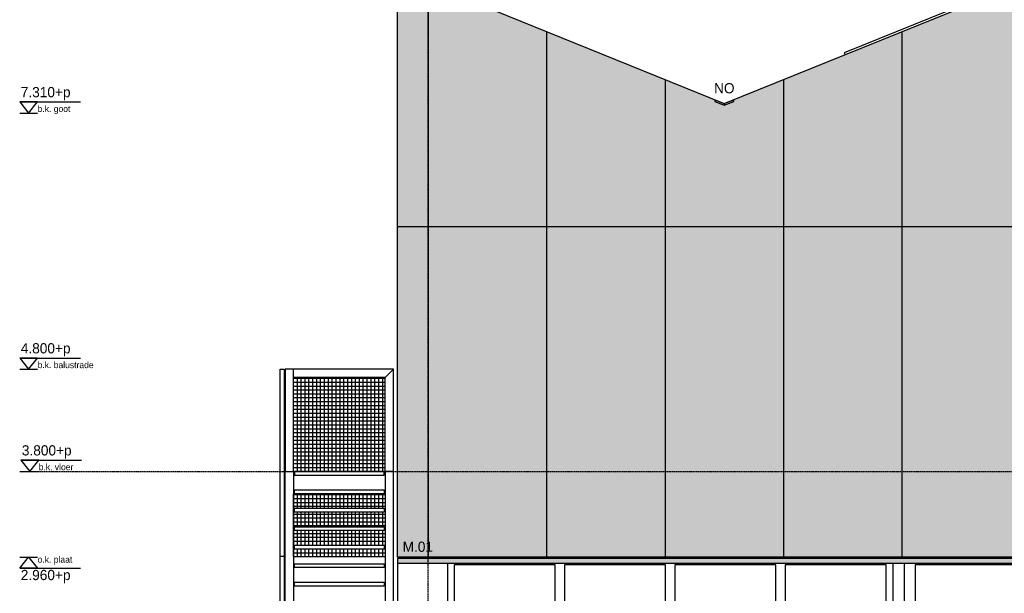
# Model space of a CAD drawing. Header units: millimetres. Extents: x -297000 to 504135, y -166520 to 252050.
# Tile 237 of 250: x 8325 to 17967, y -55045 to -49424. Entities that reach past the tile are written whole.
import ezdxf
from ezdxf.xclip import XClip

# ---------------------------------------------------------------- set-up
doc = ezdxf.new("R2010")
doc.units = ezdxf.units.MM
doc.header["$MEASUREMENT"] = 0
doc.header["$XCLIPFRAME"] = 0
doc.linetypes.add('ACAD_ISO10W100', pattern=[18, 12, -3, 0, -3])
doc.linetypes.add('CENTER', pattern=[50.8, 31.75, -6.35, 6.35, -6.35])
for name, color, linetype in [('010_D0050_D', 1, 'Continuous'), ('010_T0050_T', 4, 'Continuous'), ('010_T0100_T', 4, 'Continuous'), ('040_AXPRI_B', 9, 'CENTER'), ('068_HATCH_H', 8, 'Continuous'), ('210_WALEX_E', 2, 'Continuous'), ('240_STAIR_G', 1, 'Continuous'), ('310_WINDO_E', 1, 'Continuous'), ('320_DOORS_E', 8, 'Continuous'), ('340_BALUS_E', 8, 'Continuous'), ('410_WAFEX_G', 1, 'Continuous'), ('470_ROOF_G', 4, 'Continuous')]:
    doc.layers.add(name, color=color, linetype=linetype)
doc.styles.add('VMX 1 SMALL 100', font='unvr55w.TTF', dxfattribs={"height": 100})
doc.styles.add('VMX 2 MEDIUM 100', font='unvr55w.TTF', dxfattribs={"height": 200})
doc.styles.add('VMX 2 MEDIUM 50', font='unvr55w.TTF', dxfattribs={"height": 100})

# ---------------------------------------------------------------- blocks, each defined once
blk = doc.blocks.new('GRID02')
at = {"layer": '040_AXPRI_B', "linetype": 'ACAD_ISO10W100'}
blk.add_line((0, -2483.9), (0, 11470.8), dxfattribs=at)
blk.add_lwpolyline([(-4000, 3800), (27200, 3800)], dxfattribs=at)
blk = doc.blocks.new('SECTIONAALDEUR_aanzicht breed')
at = {"layer": '320_DOORS_E'}
blk.add_line((4550, 0), (190, 0), dxfattribs=at)
at = {"layer": '320_DOORS_E', "color": 1}
for points in [[(130, 2950), (190, 2950), (190, 0), (130, 0)], [(4550, 0), (4665, 0), (4665, 2950), (4550, 2950), (4550, 0)], [(5930, 2950), (5870, 2950), (5870, 0), (5925, 0)], [(2309.1, 1997.5), (2370, 2197.5), (2430.9, 1997.5), (2309.1, 1997.5)], [(2370, 370), (2370, 1997.5)]]:
    blk.add_lwpolyline(points, dxfattribs=at)
at = {"layer": '320_DOORS_E'}
for points in [[(5930, 2950), (130, 2950)], [(5860, 0), (5860, 2950)], [(5767.5, 2443), (5767.5, 2885), (4767.5, 2885), (4767.5, 2443), (5767.5, 2443)], [(190, 2345.5), (4550, 2345.5)], [(5860, 2378), (4675, 2378), (4675, 0), (5860, 0)], [(5860, 2378), (4675, 1212.5), (5860, 0)], [(5767.5, 1806), (5767.5, 2313), (4767.5, 2313), (4767.5, 1806), (5767.5, 1806)], [(190, 1773.5), (4550, 1773.5)], [(5767.5, 1234), (5767.5, 1741), (4767.5, 1741), (4767.5, 1234), (5767.5, 1234)], [(190, 1201.5), (4550, 1201.5)], [(5767.5, 662), (5767.5, 1169), (4767.5, 1169), (4767.5, 662), (5767.5, 662)], [(190, 629.5), (4550, 629.5)], [(5767.5, 135), (5767.5, 597), (4767.5, 597), (4767.5, 135), (5767.5, 135)], [(190, 0), (190, -26.5), (4550, -26.5), (4550, 0)]]:
    blk.add_lwpolyline(points, dxfattribs=at)
for points in [[(1245, 2885), (255, 2885), (255, 2378), (1245, 2378)], [(2325, 2885), (1335, 2885), (1335, 2378), (2325, 2378)], [(3405, 2885), (2415, 2885), (2415, 2378), (3405, 2378)], [(4485, 2885), (3495, 2885), (3495, 2378), (4485, 2378)], [(1245, 2313), (255, 2313), (255, 1806), (1245, 1806)], [(2325, 2313), (1335, 2313), (1335, 1806), (2325, 1806)], [(3405, 2313), (2415, 2313), (2415, 1806), (3405, 1806)], [(4485, 2313), (3495, 2313), (3495, 1806), (4485, 1806)], [(1245, 1741), (255, 1741), (255, 1234), (1245, 1234)], [(2325, 1741), (1335, 1741), (1335, 1234), (2325, 1234)], [(3405, 1741), (2415, 1741), (2415, 1234), (3405, 1234)], [(4485, 1741), (3495, 1741), (3495, 1234), (4485, 1234)], [(1245, 1169), (255, 1169), (255, 662), (1245, 662)], [(2325, 1169), (1335, 1169), (1335, 662), (2325, 662)], [(3405, 1169), (2415, 1169), (2415, 662), (3405, 662)], [(4485, 1169), (3495, 1169), (3495, 662), (4485, 662)], [(1245, 597), (255, 597), (255, 90), (1245, 90)], [(2325, 597), (1335, 597), (1335, 90), (2325, 90)], [(3405, 597), (2415, 597), (2415, 90), (3405, 90)], [(4485, 597), (3495, 597), (3495, 83.5), (4485, 83.5)]]:
    blk.add_lwpolyline(points, close=True, dxfattribs=at)
blk = doc.blocks.new('1006_X-02.01')
at = {"layer": '068_HATCH_H'}
h = blk.add_hatch(color=253, dxfattribs=at)
h.paths.add_polyline_path([(-300, 2960), (-300, 8700), (-294, 8700), (2900, 7402.7), (5800, 8580.6), (8700, 7402.7), (11600, 8580.6), (14500, 7402.7), (17400, 8580.6), (20300, 7402.7), (23494, 8700), (23500, 8700), (23500, 2960)])
h.paths.add_polyline_path([(18560, 6200), (18560, 3800), (22040, 3800), (22040, 6200)], flags=16)
h.paths.add_polyline_path([(-300, 2947), (-300, 2900), (23500, 2900), (23500, 2947)])
at = {"layer": '340_BALUS_E'}
h = blk.add_hatch(dxfattribs=at)
h.set_pattern_fill('_USER', color=256, scale=38, style=0, double=1, pattern_type=0)
h.set_pattern_definition([(0, (-59750, -16040), (0, 38), []), (90, (-59750, -16040), (-38, 2e-15), [])])
h.paths.add_polyline_path([(-420, 3580), (-1320, 3580), (-1320, 2965), (-420, 2965)])
h.paths.add_polyline_path([(-1310, 3038.2), (-1310, 3076.2), (-430, 3076.2), (-430, 3038.2)], flags=16)
h.paths.add_polyline_path([(-1310, 3219.2), (-1310, 3257.2), (-430, 3257.2), (-430, 3219.2)], flags=16)
h.paths.add_polyline_path([(-1310, 3400.1), (-1310, 3438.1), (-430, 3438.1), (-430, 3400.1)], flags=16)
h.paths.add_polyline_path([(-1320, 3800), (-1310, 3800), (-1310, 3800), (-430, 3800), (-430, 3800), (-420, 3800), (-420, 4720), (-1320, 4720)])
at = {"layer": '210_WALEX_E', "color": 3}
for points in [[(-300, 2960), (-300, 8700), (-294, 8700), (2900, 7402.7), (5800, 8580.6), (8700, 7402.7), (11600, 8580.6), (14500, 7402.7), (17400, 8580.6), (20300, 7402.7), (23494, 8700), (23500, 8700), (23500, 2960), (-300, 2960)], [(-300, 2947), (-300, 2900), (23500, 2900), (23500, 2947), (-300, 2947)]]:
    blk.add_lwpolyline(points, dxfattribs=at)
at = {"layer": '210_WALEX_E', "color": 1}
blk.add_lwpolyline([(-300, 2901.3), (-300, 0)], dxfattribs=at)
at = {"layer": '240_STAIR_G', "color": 8}
for points in [[(-1448, 1000), (-1448, 4800), (-1410, 4800), (-1410, 1000)], [(-1320, 3800), (-1320, 4800), (-1400, 4800), (-1400, 3800)], [(-340, 3800), (-340, 4800), (-1320, 4800)], [(-420, 4718.9), (-340, 4800)], [(-420, 3800), (-420, 4720), (-1320, 4720)], [(-1400, 992), (-1400, 3800), (-1320, 3800), (-1320, 992)], [(-430, 3762), (-430, 3800), (-1310, 3800), (-1310, 3762), (-430, 3762)], [(-340, 100), (-340, 3800), (-420, 3800), (-420, 100)], [(-1310, 3592.5), (-1320, 3592.5)], [(-1320, 3580), (-420, 3580)], [(-420, 3592.5), (-430, 3592.5)], [(-1410, 2965), (-1448, 2965)], [(-1320, 2965), (-420, 2965)]]:
    blk.add_lwpolyline(points, dxfattribs=at)
for points in [[(-430, 3581.1), (-1310, 3581.1), (-1310, 3619.1), (-430, 3619.1)], [(-430, 3400.1), (-1310, 3400.1), (-1310, 3438.1), (-430, 3438.1)], [(-430, 3219.2), (-1310, 3219.2), (-1310, 3257.2), (-430, 3257.2)], [(-430, 3038.2), (-1310, 3038.2), (-1310, 3076.2), (-430, 3076.2)], [(-430, 2857.3), (-1310, 2857.3), (-1310, 2895.3), (-430, 2895.3)], [(-430, 2676.3), (-1310, 2676.3), (-1310, 2714.3), (-430, 2714.3)]]:
    blk.add_lwpolyline(points, close=True, dxfattribs=at)
at = {"layer": '310_WINDO_E', "color": 8}
blk.add_lwpolyline([(5608.8, 8502.9), (5601.1, 8522.1), (4074.1, 7901.9), (4081.9, 7882.7)], dxfattribs=at)
at = {"layer": '410_WAFEX_G', "color": 8}
for points in [[(0, 8580.6), (0, 2960)], [(1160, 8109.4), (1160, 2960)], [(4640, 8109.4), (4640, 2960)], [(2320, 7638.3), (2320, 2960)], [(3480, 7638.3), (3480, 2960)], [(-300, 6200), (23499.7, 6200)]]:
    blk.add_lwpolyline(points, dxfattribs=at)
at = {"layer": '470_ROOF_G', "color": 2}
for points in [[(2807.4, 7440.3), (2900, 7402.7), (2992.6, 7440.3)], [(2807.4, 7440.3), (2807.4, 7424.1), (2900, 7386.5), (2992.6, 7424.1), (2992.6, 7440.3)], [(2900, 7402.7), (2900, 7386.5)]]:
    blk.add_lwpolyline(points, dxfattribs=at)
ref = blk.add_blockref('SECTIONAALDEUR_aanzicht breed', (0, 0))
XClip(ref).set_block_clipping_path([(0.0000000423, -300.3066101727), (6586.9356439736, 2900.0002375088)])
at = {"layer": '010_D0050_D'}
blk.add_blockref('GRID02', (0, 0), dxfattribs=at)

msp = doc.modelspace()

# ---------------------------------------------------------------- linework, layer by layer
at = {"layer": '010_T0050_T', "color": 1}
for p, q in [((8325, -50230.3), (8921.2, -50230.3)), ((8325, -50340.1), (8500.6, -50340.1)), ((8325, -52740.3), (8921.2, -52740.3)), ((8325, -52850.1), (8500.6, -52850.1)), ((8335.7, -53740.3), (8931.8, -53740.3)), ((8335.7, -53850.1), (8511.3, -53850.1)), ((8325, -54690.1), (8500.6, -54690.1)), ((8325, -54690.1), (8500.6, -54690.1)), ((8325, -54799.8), (8921.2, -54799.8))]:
    msp.add_line(p, q, dxfattribs=at)
for points in [[(8325, -50230.3), (8412.8, -50340.1), (8500.6, -50230.3), (8325, -50230.3)], [(8325, -52740.3), (8412.8, -52850.1), (8500.6, -52740.3), (8325, -52740.3)], [(8335.7, -53740.3), (8423.5, -53850.1), (8511.3, -53740.3), (8335.7, -53740.3)], [(8325, -54799.8), (8412.8, -54690.1), (8500.6, -54799.8), (8325, -54799.8)]]:
    msp.add_lwpolyline(points, dxfattribs=at)

# ---------------------------------------------------------------- block references
msp.add_blockref('1006_X-02.01', (12325, -57650))

# ---------------------------------------------------------------- texts
at = {"layer": '010_T0050_T', "style": 'VMX 2 MEDIUM 50'}
for s, insert, char_height, attachment_point in [('7.310+p', (8335.7, -50084.3), 100, 1), ('b.k. goot', (8500.6, -50266.3), 62.5, 1), ('4.800+p', (8335.7, -52594.3), 100, 1), ('b.k. balustrade', (8500.6, -52776.3), 62.5, 1), ('3.800+p', (8346.3, -53594.3), 100, 1), ('b.k. vloer', (8511.3, -53776.3), 62.5, 1), ('o.k. plaat', (8500.6, -54763.8), 62.5, 7), ('2.960+p', (8335.7, -54945.8), 100, 7)]:
    msp.add_mtext(s, dxfattribs=dict(at, insert=insert, char_height=char_height, attachment_point=attachment_point))
at = {"layer": '010_T0100_T', "char_height": 100}
for s, insert, attachment_point, style in [('NO', (15225, -50147.3), 8, 'VMX 1 SMALL 100'), ('M.01', (12075, -54640), 7, 'VMX 2 MEDIUM 100')]:
    msp.add_mtext(s, dxfattribs=dict(at, insert=insert, attachment_point=attachment_point, style=style))

doc.saveas('drawing.dxf')
